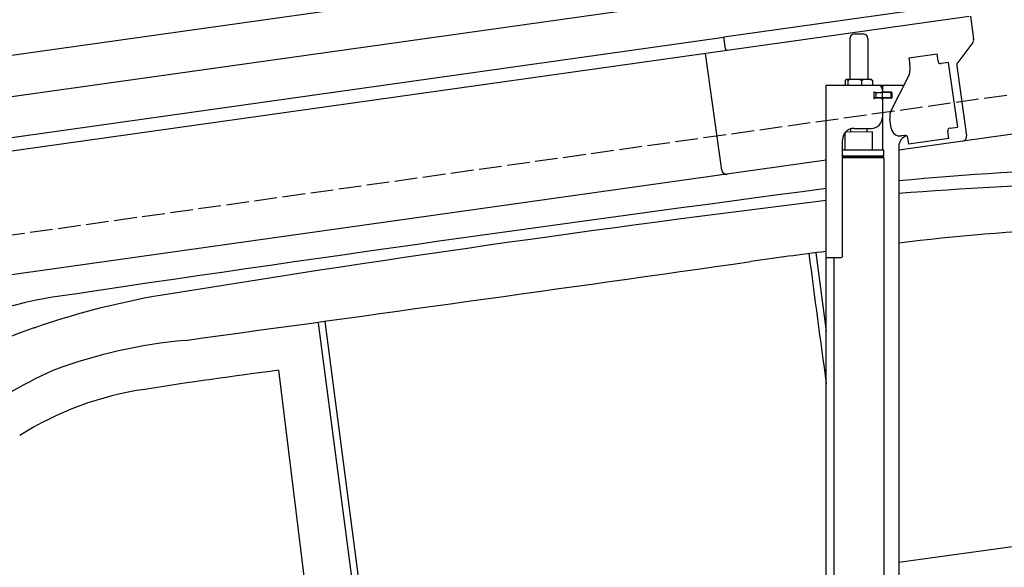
# Model space of a CAD drawing. Extents: x -311 to 6440, y -994 to 6724.
# Tile 5 of 7: x 1886 to 4057, y 2925 to 4132. Entities that reach past the tile are written whole.
import ezdxf

# ---------------------------------------------------------------- set-up
doc = ezdxf.new("R2010")
doc.units = 0
doc.header["$LTSCALE"] = 10
doc.header["$MEASUREMENT"] = 0
doc.linetypes.add('GEN3', pattern=[6.25, 5, -1.25])
doc.layers.get('0').update_dxf_attribs({"linetype": 'CONTINUOUS'})
for name, color, linetype in [('3', 6, 'GEN3'), ('CAR', 1, 'CONTINUOUS'), ('SICHTBARE_KANTEN_DIN_', 7, 'CONTINUOUS')]:
    doc.layers.add(name, color=color, linetype=linetype)
doc.layers.add('AM_0', color=7, linetype='CONTINUOUS', lineweight=30)

# ---------------------------------------------------------------- blocks, each defined once
blk = doc.blocks.new('Van215_EG')
at = {"layer": 'CAR'}
for p, q in [((41105.3, 5742.6), (41128.4, 5569.5)), ((40008.3, 5587.4), (40098.9, 4893.4)), ((40022.9, 5591.3), (40113.5, 4897.3)), ((39920.2, 5483.5), (39989.6, 4921.7)), ((41288.4, 5060.3), (42281.9, 5198.1))]:
    blk.add_line(p, q, dxfattribs=at)
for centre, radius, start, end in [((41924, -772.4), 6703.6, 87.72813, 95.44056), ((42006.3, -3472.9), 9373.6, 89.16533, 94.39229), ((54895.3, -98307.8), 105097.5, 97.52689, 98.466131), ((45662.5, -31179.6), 37313.9, 96.97939, 99.28709), ((41918.4, 508.8), 5292.9, 88.6039, 96.8361), ((41991.2, -1308.7), 7106.7, 96.97354, 98.32498), ((73749.2, 9946.3), 32928.7, 187.33791, 187.84104), ((1028, 288131.4), 285217.8, 277.795603, 278.048607), ((39561.4, 4770.5), 885, 99.0442, 120.0996), ((39970.3, 3869.5), 1806.1, 100.5036, 109.0474), ((39656.7, 4739.4), 881.6, 108.0347, 126.3669), ((39818.9, 4417.8), 1136.5, 95.2544, 110.2682), ((39857.3, 4523.1), 1053.5, 114.2129, 127.3852), ((41309.3, -5311.5), 10884, 97.33241, 98.89768), ((39724.3, 4749.8), 698.7, 98.1144, 122.4174)]:
    blk.add_arc(centre, radius, start, end, dxfattribs=at)
blk = doc.blocks.new('Van215_OG')
at = {"layer": 'CAR'}
for p, q in [((39279.5, 3886.1), (41043.7, 4134)), ((39222.3, 3786.6), (41126.7, 4054.3))]:
    blk.add_line(p, q, dxfattribs=at)

msp = doc.modelspace()

# ---------------------------------------------------------------- linework, layer by layer
for p, q in [((3438.691, 4094.55), (3978.387, 4170.399)), ((3979.731, 4139.283), (3445.976, 4064.269)), ((3982.702, 4139.701), (3989.78, 4089.338)), ((959.991, 3745.181), (3438.83, 4093.559)), ((3442.588, 4066.822), (3438.691, 4094.55)), ((3716.715, 4090.64), (3716.715, 4000.64)), ((3726.715, 4100.64), (3746.715, 4100.64)), ((3756.715, 4090.64), (3756.715, 4000.64)), ((3445.976, 4064.269), (959.991, 3714.886)), ((5451.216, 4073.433), (3824.715, 3844.844)), ((3987.863, 4081.928), (3954.55, 4037.719)), ((3434.628, 3800.119), (3398.443, 4057.589)), ((3846.658, 4047.873), (3909.044, 4056.641)), ((3846.658, 4047.873), (3848.884, 4032.029)), ((3911.271, 4040.797), (3909.044, 4056.641)), ((3911.271, 4040.797), (3911.41, 4039.807)), ((3849.474, 4027.83), (3848.884, 4032.029)), ((3917.058, 4035.551), (3918.048, 4035.69)), ((3933.892, 4037.917), (3918.048, 4035.69)), ((3933.892, 4037.917), (3953.933, 3895.319)), ((3952.633, 4030.309), (3974.325, 3875.968)), ((3706.798, 3998.184), (3706.798, 3987.64)), ((3727.496, 4000.64), (3709.522, 4000.64)), ((3712.538, 3998.184), (3712.538, 3987.64)), ((3754.543, 4000.64), (3727.496, 4000.64)), ((3742.455, 3998.184), (3742.455, 3987.64)), ((3764.215, 4000.64), (3754.543, 4000.64)), ((3766.632, 3998.184), (3766.632, 3987.64)), ((3808.53, 3933.529), (3846, 4007.069)), ((3664.715, 3987.64), (3836.1, 3987.64)), ((3664.715, 3607.64), (3664.715, 3987.64)), ((3788.715, 3977.64), (3788.715, 3974.64)), ((3789.715, 3972.14), (3789.715, 3987.64)), ((3773.361, 3971.64), (3769.715, 3971.64)), ((3807.715, 3959.64), (3769.849, 3959.64)), ((3770.715, 3961.785), (3770.715, 3968.994)), ((3773.361, 3971.64), (3785.715, 3971.64)), ((3785.715, 3959.14), (3773.361, 3959.14)), ((3773.715, 3971.64), (3773.715, 3959.64)), ((3787.715, 3971.64), (3785.715, 3971.64)), ((3787.715, 3971.64), (3788.715, 3971.64)), ((3789.439, 3971.64), (3788.715, 3971.64)), ((3788.715, 3959.64), (3788.715, 3971.64)), ((3788.715, 3956.14), (3788.715, 3917.64)), ((3806.991, 3971.64), (3789.439, 3971.64)), ((3808.715, 3972.14), (3789.715, 3972.14)), ((3789.715, 3844.659), (3789.715, 3959.14)), ((3808.715, 3959.14), (3789.715, 3959.14)), ((3806.991, 3971.64), (3807.715, 3971.64)), ((3807.715, 3959.64), (3807.715, 3971.64)), ((3809.715, 3971.14), (3809.715, 3960.14)), ((3807.839, 3892.963), (3805.056, 3912.769)), ((3718.723, 3884.037), (3718.715, 3891.64)), ((3725.715, 3892.64), (3763.715, 3892.64)), ((3754.717, 3884.49), (3754.715, 3892.64)), ((3932.843, 3887.305), (3932.982, 3886.315)), ((3938.089, 3893.092), (3937.099, 3892.953)), ((3938.089, 3893.092), (3953.933, 3895.319)), ((3700.715, 3610.64), (3700.715, 3867.64)), ((3766.713, 3884.641), (3706.713, 3883.885)), ((3706.715, 3844.688), (3706.713, 3883.885)), ((3766.713, 3844.643), (3766.713, 3884.641)), ((3838.35, 3877.055), (3830.428, 3875.941)), ((3843.997, 3872.799), (3846.085, 3857.945)), ((3935.209, 3870.471), (3846.085, 3857.945)), ((3935.209, 3870.471), (3932.982, 3886.315)), ((3791.715, 3844.643), (3700.715, 3844.643)), ((3791.716, 3831.375), (3791.715, 3844.643)), ((3824.715, 3852.64), (3824.715, 2144.272)), ((3664.715, 3822.357), (959.991, 3442.233)), ((3791.716, 3831.375), (3700.715, 3831.375)), ((3788.716, 3829.643), (3700.715, 3829.643)), ((3791.716, 3827.911), (3700.715, 3827.911)), ((3788.716, 3829.643), (3791.716, 3831.375)), ((3788.716, 3829.643), (3791.716, 3827.911)), ((3789.715, 3829.066), (3789.715, 3830.22)), ((3791.691, 3827.911), (3791.812, 1671.652)), ((3664.715, 1587.64), (3664.715, 3607.64)), ((3664.715, 3607.64), (3697.715, 3607.64)), ((3681.703, 3607.64), (3681.812, 1671.629))]:
    msp.add_line(p, q)
msp.add_polyline3d([(3843.994, 3872.803, 0), (3843.994, 3872.803, 0), (3843.994, 3872.813, 0), (3843.994, 3872.823, 0), (3843.994, 3872.833, 0), (3843.994, 3872.833, 0), (3843.994, 3872.843, 0), (3843.994, 3872.853, 0), (3843.984, 3872.863, 0), (3843.984, 3872.863, 0), (3843.984, 3872.873, 0), (3843.984, 3872.883, 0), (3843.984, 3872.893, 0), (3843.984, 3872.903, 0), (3843.984, 3872.903, 0), (3843.984, 3872.913, 0), (3843.974, 3872.923, 0), (3843.974, 3872.933, 0), (3843.974, 3872.933, 0), (3843.974, 3872.943, 0), (3843.974, 3872.953, 0), (3843.974, 3872.963, 0), (3843.974, 3872.963, 0), (3843.974, 3872.973, 0), (3843.964, 3872.983, 0), (3843.964, 3872.993, 0), (3843.964, 3873.003, 0), (3843.964, 3873.003, 0), (3843.964, 3873.013, 0), (3843.964, 3873.023, 0), (3843.964, 3873.033, 0), (3843.954, 3873.033, 0), (3843.954, 3873.043, 0), (3843.954, 3873.053, 0), (3843.954, 3873.063, 0), (3843.954, 3873.063, 0), (3843.954, 3873.073, 0), (3843.944, 3873.083, 0), (3843.944, 3873.093, 0), (3843.944, 3873.103, 0), (3843.944, 3873.103, 0), (3843.944, 3873.113, 0), (3843.944, 3873.123, 0), (3843.944, 3873.133, 0), (3843.934, 3873.133, 0), (3843.934, 3873.143, 0), (3843.934, 3873.153, 0), (3843.934, 3873.163, 0), (3843.934, 3873.163, 0), (3843.934, 3873.173, 0), (3843.924, 3873.183, 0), (3843.924, 3873.193, 0), (3843.924, 3873.203, 0), (3843.924, 3873.203, 0), (3843.924, 3873.213, 0), (3843.924, 3873.223, 0), (3843.914, 3873.233, 0), (3843.914, 3873.233, 0), (3843.914, 3873.243, 0), (3843.914, 3873.253, 0), (3843.914, 3873.263, 0), (3843.904, 3873.273, 0), (3843.904, 3873.273, 0), (3843.904, 3873.283, 0), (3843.904, 3873.293, 0), (3843.904, 3873.303, 0), (3843.894, 3873.303, 0), (3843.894, 3873.313, 0), (3843.894, 3873.323, 0), (3843.894, 3873.333, 0), (3843.894, 3873.333, 0), (3843.894, 3873.343, 0), (3843.884, 3873.353, 0), (3843.884, 3873.363, 0), (3843.884, 3873.373, 0), (3843.884, 3873.373, 0), (3843.884, 3873.383, 0), (3843.874, 3873.393, 0), (3843.874, 3873.403, 0), (3843.874, 3873.403, 0), (3843.874, 3873.413, 0), (3843.864, 3873.423, 0), (3843.864, 3873.433, 0), (3843.864, 3873.433, 0), (3843.864, 3873.443, 0), (3843.864, 3873.453, 0), (3843.854, 3873.463, 0), (3843.854, 3873.473, 0), (3843.854, 3873.473, 0), (3843.854, 3873.483, 0), (3843.854, 3873.493, 0), (3843.844, 3873.503, 0), (3843.844, 3873.503, 0), (3843.844, 3873.513, 0), (3843.844, 3873.523, 0), (3843.834, 3873.533, 0), (3843.834, 3873.533, 0), (3843.834, 3873.543, 0), (3843.834, 3873.553, 0), (3843.824, 3873.563, 0), (3843.824, 3873.573, 0), (3843.824, 3873.573, 0), (3843.824, 3873.583, 0), (3843.824, 3873.593, 0), (3843.814, 3873.603, 0), (3843.814, 3873.603, 0), (3843.814, 3873.613, 0), (3843.814, 3873.623, 0), (3843.804, 3873.633, 0), (3843.804, 3873.633, 0), (3843.804, 3873.643, 0), (3843.804, 3873.653, 0), (3843.794, 3873.663, 0), (3843.794, 3873.673, 0), (3843.794, 3873.673, 0), (3843.794, 3873.683, 0), (3843.784, 3873.693, 0), (3843.784, 3873.703, 0), (3843.784, 3873.703, 0), (3843.784, 3873.713, 0), (3843.774, 3873.723, 0), (3843.774, 3873.733, 0), (3843.774, 3873.733, 0), (3843.764, 3873.743, 0), (3843.764, 3873.753, 0), (3843.764, 3873.763, 0), (3843.764, 3873.763, 0), (3843.754, 3873.773, 0)])
for centre, radius, start, end in [((3726.715, 4090.64), 10, 90, 180), ((3746.715, 4090.64), 10, 0, 90), ((3979.877, 4087.946), 10, 323, 8), ((3916.362, 4040.503), 5, 188, 278), ((3814.815, 4022.959), 35, 333, 8), ((3962.536, 4031.701), 10, 143, 188), ((3715.184, 3993.096), 9.808, 138.356376, 148.753006), ((3710.037, 3997.934), 2.754, 100.76608, 142.434274), ((3709.58, 3998.547), 2.094, 44.84476, 91.561935), ((3705.54, 3994.088), 8.108, 30.33762, 47.053163), ((3727.405, 3953.271), 47.367, 71.474333, 108.335359), ((3754.472, 3969.304), 31.336, 67.161985, 112.719952), ((3761.182, 3995.234), 6.199, 28.413387, 60.706774), ((3778.715, 3977.64), 10, 0, 90), ((3785.715, 3974.64), 3, 270, 0), ((3770.715, 3971.64), 1, 48.590378, 221.409622), ((3770.715, 3959.14), 1, 138.590378, 311.409622), ((3767.715, 3968.994), 3, 0, 41.409622), ((3767.715, 3961.785), 3, 318.590378, 0), ((3773.361, 3974.64), 3, 228.590378, 270), ((3773.361, 3956.14), 3, 90, 131.409622), ((3785.715, 3956.14), 3, 0, 90), ((3808.715, 3971.14), 1, 0, 90), ((3808.715, 3960.14), 1, 270, 0), ((3839.715, 3917.64), 35, 153, 188), ((3763.715, 3917.64), 25, 270, 0), ((3725.715, 3867.64), 25, 90, 180), ((3827.644, 3895.747), 20, 188, 278), ((3937.794, 3888.001), 5, 98, 188), ((3849.715, 3852.64), 25, 108.64725, 180), ((3839.046, 3872.103), 5, 19.536959, 98), ((3964.422, 3874.576), 10, 278, 8), ((3444.531, 3801.511), 10, 188, 278), ((3697.715, 3610.64), 3, 270, 0)]:
    msp.add_arc(centre, radius, start, end)
at = {"layer": '3'}
msp.add_line((423.4, 3454.675), (5430.808, 4158.42), dxfattribs=at)
at = {"layer": 'SICHTBARE_KANTEN_DIN_'}
msp.add_arc((3445.559, 4067.24), 3, 188, 278, dxfattribs=at)

# ---------------------------------------------------------------- block references
at = {"layer": 'AM_0'}
for name, p in [('Van215_OG', (-37463.689, 160.786)), ('Van215_EG', (-37463.689, -2124.214))]:
    msp.add_blockref(name, p, dxfattribs=at)

doc.saveas('drawing.dxf')
